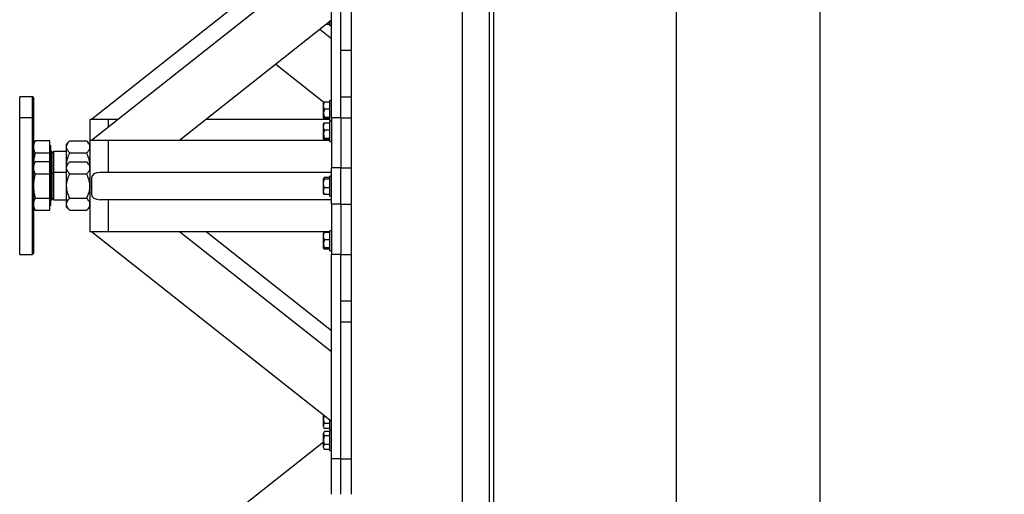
# Model space of a CAD drawing. Header units: millimetres. Extents: x 0 to 841, y 0 to 594.
# Tile 45 of 92: x 499 to 553, y 151 to 177. Entities that reach past the tile are written whole.
import ezdxf

# ---------------------------------------------------------------- set-up
doc = ezdxf.new("R2010")
doc.units = ezdxf.units.MM
doc.layers.add('COTES', color=1, linetype='Continuous')
doc.layers.add('TRAIT-FORT', color=4, linetype='Continuous', lineweight=25)
doc.styles.add('SLDTEXTSTYLE0', font='TXT', dxfattribs={"width": 0.75})
doc.dimstyles.new('SLDDIMSTYLE0', dxfattribs={"dimtxt": 3, "dimasz": 2, "dimexe": 0, "dimexo": 0.0625, "dimgap": 0.75, "dimtad": 1, "dimdec": 0, "dimlfac": 20, "dimrnd": 1e-09, "dimzin": 12, "dimdsep": 46, "dimtxsty": 'SLDTEXTSTYLE0', "dimsah": 1, "dimcen": 0.09, "dimadec": 0, "dimazin": 3, "dimtfac": 1, "dimtdec": 0, "dimtofl": 0, "dimtmove": 0, "dimatfit": 3, "dimfxl": 1, "dimfrac": 2, "dimtolj": 1, "dimtzin": 12, "dimarcsym": 0})

# ---------------------------------------------------------------- blocks, each defined once
blk = doc.blocks.new('_D_16')
at = {"layer": 'COTES', "color": 1, "transparency": 16777216}
for p, q in [((526.102, 215.442), (543.994, 215.442)), ((542.994, 55.992), (542.994, 215.442)), ((526.102, 55.992), (543.994, 55.992))]:
    blk.add_line(p, q, dxfattribs=at)
for points in [[(542.994, 215.442), (542.494, 213.442), (543.494, 213.442)], [(542.994, 55.992), (543.494, 57.992), (542.494, 57.992)]]:
    blk.add_solid(points, dxfattribs=at)
at = {"layer": 'COTES', "color": 1, "transparency": 16777216, "char_height": 3, "attachment_point": 1, "rotation": 90, "style": 'SLDTEXTSTYLE0'}
for s, insert in [('Ext. Plat 40x5', (539.127, 128.436)), ('3189', (539.127, 118.444))]:
    blk.add_mtext(s, dxfattribs=dict(at, insert=insert))
blk = doc.blocks.new('_D_17')
at = {"layer": 'COTES', "color": 1, "transparency": 16777216}
for p, q in [((525.552, 214.942), (536.102, 214.942)), ((535.102, 214.942), (535.102, 56.492)), ((525.552, 56.492), (536.102, 56.492))]:
    blk.add_line(p, q, dxfattribs=at)
for points in [[(535.102, 214.942), (534.602, 212.942), (535.602, 212.942)], [(535.102, 56.492), (535.602, 58.492), (534.602, 58.492)]]:
    blk.add_solid(points, dxfattribs=at)
at = {"layer": 'COTES', "color": 1, "transparency": 16777216, "char_height": 3, "attachment_point": 1, "rotation": 90, "style": 'SLDTEXTSTYLE0'}
for s, insert in [('Ext. Ceinture', (531.235, 128.563)), ('3169', (531.235, 118.572))]:
    blk.add_mtext(s, dxfattribs=dict(at, insert=insert))

msp = doc.modelspace()

# ---------------------------------------------------------------- linework, layer by layer
at = {"layer": 'TRAIT-FORT', "color": 4, "linetype": 'Continuous', "lineweight": 25}
for p, q in [((524.852, 55.992), (524.852, 215.442)), ((525.102, 55.992), (525.102, 215.442)), ((523.352, 214.642), (523.352, 56.792)), ((517.302, 151.092), (517.302, 192.392)), ((516.202, 171.742), (516.202, 182.942)), ((516.702, 171.742), (516.702, 182.942)), ((516.702, 175.442), (516.702, 182.942)), ((516.202, 180.905), (503.033, 170.492)), ((513.878, 180.217), (503.033, 171.642)), ((516.202, 177.08), (507.87, 170.492)), ((516.202, 176.068), (515.562, 176.574)), ((516.102, 176.852), (515.913, 176.852)), ((516.102, 176.792), (516.102, 177.001)), ((516.102, 176.792), (516.202, 176.792)), ((516.702, 175.442), (517.302, 175.442)), ((515.778, 172.579), (513.143, 174.662)), ((499.802, 172.892), (499.102, 172.892)), ((499.102, 171.742), (499.102, 172.892)), ((499.852, 172.842), (499.802, 172.892)), ((499.802, 171.742), (499.802, 172.892)), ((499.852, 172.842), (499.852, 171.692)), ((516.702, 172.892), (517.302, 172.892)), ((515.766, 172.571), (515.752, 172.546)), ((515.752, 171.739), (515.752, 172.546)), ((516.102, 172.594), (515.802, 172.594)), ((516.202, 172.692), (516.102, 172.692)), ((516.102, 171.592), (516.102, 172.692)), ((499.802, 171.742), (499.102, 171.742)), ((499.102, 164.242), (499.102, 171.742)), ((499.852, 171.692), (499.802, 171.742)), ((499.802, 164.339), (499.802, 171.742)), ((499.852, 171.692), (499.852, 164.387)), ((515.752, 171.739), (515.766, 171.714)), ((515.796, 171.686), (515.771, 171.642)), ((515.797, 171.685), (515.776, 171.642)), ((516.102, 172.203), (515.802, 172.203)), ((516.102, 171.751), (515.802, 171.751)), ((516.102, 171.69), (515.802, 171.69)), ((516.202, 171.742), (516.202, 168.992)), ((516.702, 171.742), (516.202, 171.742)), ((516.702, 171.742), (516.702, 168.992)), ((516.702, 171.742), (517.302, 171.742)), ((503.952, 171.642), (502.952, 171.642)), ((502.952, 171.642), (502.952, 170.492)), ((503.952, 171.642), (503.952, 171.219)), ((504.488, 171.642), (503.952, 171.642)), ((503.952, 171.342), (503.952, 171.219)), ((516.102, 171.642), (509.325, 171.642)), ((515.766, 171.421), (515.752, 171.396)), ((515.752, 170.589), (515.752, 171.396)), ((516.102, 171.444), (515.802, 171.444)), ((516.102, 171.592), (516.202, 171.592)), ((516.202, 171.542), (516.102, 171.542)), ((516.102, 170.442), (516.102, 171.542)), ((515.752, 170.589), (515.766, 170.564)), ((516.102, 171.053), (515.802, 171.053)), ((516.102, 170.601), (515.802, 170.601)), ((499.954, 170.47), (499.852, 170.292)), ((500.747, 170.47), (499.954, 170.47)), ((500.747, 169.806), (500.747, 170.47)), ((500.782, 170.21), (500.747, 170.245)), ((500.787, 170.21), (500.782, 170.21)), ((500.782, 170.21), (500.782, 169.06)), ((500.787, 170.21), (500.787, 169.06)), ((501.85, 170.47), (501.672, 170.292)), ((501.672, 170.138), (501.672, 170.292)), ((501.672, 169.142), (501.672, 170.138)), ((501.85, 170.47), (502.774, 170.47)), ((502.952, 170.292), (502.774, 170.47)), ((503.952, 170.492), (502.952, 170.492)), ((502.952, 170.492), (502.952, 165.492)), ((503.952, 170.492), (503.952, 168.742)), ((516.102, 170.492), (503.952, 170.492)), ((503.952, 170.192), (503.952, 168.742)), ((516.102, 170.54), (515.802, 170.54)), ((516.102, 170.442), (516.202, 170.442)), ((499.954, 169.806), (500.747, 169.806)), ((500.747, 169.32), (500.747, 169.806)), ((500.867, 169.892), (500.837, 169.892)), ((500.962, 169.798), (500.867, 169.892)), ((500.867, 169.892), (500.867, 169.517)), ((500.867, 169.517), (500.867, 168.742)), ((501.672, 169.892), (500.962, 169.892)), ((500.962, 169.892), (500.962, 168.742)), ((501.85, 169.806), (502.774, 169.806)), ((499.954, 169.32), (499.852, 169.142)), ((500.747, 169.32), (499.954, 169.32)), ((500.747, 168.656), (500.747, 169.32)), ((500.782, 169.06), (500.747, 169.095)), ((500.787, 169.06), (500.782, 169.06)), ((500.782, 169.06), (500.782, 166.925)), ((500.787, 169.06), (500.787, 166.925)), ((501.85, 169.32), (501.672, 169.142)), ((501.672, 168.988), (501.672, 169.142)), ((501.672, 167.992), (501.672, 168.988)), ((501.85, 169.32), (502.774, 169.32)), ((502.952, 169.142), (502.774, 169.32)), ((516.202, 166.992), (516.202, 168.992)), ((516.702, 168.992), (516.202, 168.992)), ((516.702, 166.992), (516.702, 168.992)), ((516.702, 168.992), (517.302, 168.992)), ((499.954, 168.656), (500.747, 168.656)), ((500.747, 167.328), (500.747, 168.656)), ((500.867, 168.742), (500.837, 168.742)), ((500.962, 168.648), (500.867, 168.742)), ((500.867, 168.742), (500.867, 168.367)), ((501.672, 168.742), (500.962, 168.742)), ((500.962, 168.742), (500.962, 167.242)), ((501.85, 168.656), (502.774, 168.656)), ((503.033, 168.442), (503.033, 167.542)), ((516.202, 168.742), (503.517, 168.742)), ((515.769, 168.426), (515.752, 168.396)), ((516.102, 168.455), (515.802, 168.455)), ((516.202, 168.542), (516.102, 168.542)), ((516.102, 167.442), (516.102, 168.542)), ((500.867, 168.367), (500.867, 167.242)), ((501.672, 166.996), (501.672, 167.992)), ((515.752, 167.589), (515.752, 168.396)), ((516.102, 168.366), (515.802, 168.366)), ((516.102, 167.903), (515.802, 167.903)), ((515.752, 167.589), (515.769, 167.559)), ((516.102, 167.53), (515.802, 167.53)), ((516.102, 167.442), (516.202, 167.442)), ((499.852, 166.842), (499.954, 166.664)), ((499.954, 167.328), (500.747, 167.328)), ((500.747, 166.664), (500.747, 167.328)), ((500.747, 166.89), (500.782, 166.925)), ((500.782, 166.925), (500.787, 166.925)), ((500.837, 167.242), (500.867, 167.242)), ((500.867, 167.242), (500.962, 167.337)), ((500.962, 167.242), (501.672, 167.242)), ((501.672, 166.842), (501.672, 166.996)), ((501.672, 166.842), (501.85, 166.664)), ((501.85, 167.328), (502.774, 167.328)), ((502.774, 166.664), (502.952, 166.842)), ((516.202, 167.242), (503.517, 167.242)), ((503.952, 167.242), (503.952, 165.492)), ((503.952, 167.242), (503.952, 165.792)), ((516.202, 166.992), (516.202, 164.242)), ((516.702, 166.992), (516.202, 166.992)), ((516.702, 166.992), (516.702, 164.242)), ((516.702, 166.992), (517.302, 166.992)), ((499.954, 166.664), (500.747, 166.664)), ((501.85, 166.664), (502.774, 166.664)), ((503.952, 165.492), (502.952, 165.492)), ((516.202, 155.08), (503.033, 165.492)), ((516.102, 165.492), (503.952, 165.492)), ((516.202, 158.905), (507.87, 165.492)), ((516.202, 160.055), (509.325, 165.492)), ((515.766, 165.421), (515.752, 165.396)), ((515.752, 164.589), (515.752, 165.396)), ((516.102, 165.444), (515.802, 165.444)), ((516.202, 165.542), (516.102, 165.542)), ((516.102, 164.442), (516.102, 165.542)), ((516.102, 165.053), (515.802, 165.053)), ((499.102, 164.242), (499.802, 164.242)), ((499.802, 164.242), (499.802, 164.339)), ((499.802, 164.242), (499.852, 164.292)), ((499.852, 164.387), (499.852, 164.292)), ((515.752, 164.589), (515.766, 164.564)), ((516.102, 164.601), (515.802, 164.601)), ((516.102, 164.54), (515.802, 164.54)), ((516.102, 164.442), (516.202, 164.442)), ((516.702, 164.242), (516.202, 164.242)), ((516.202, 153.042), (516.202, 164.242)), ((516.702, 153.042), (516.702, 164.242)), ((516.702, 164.242), (517.302, 164.242)), ((516.702, 161.692), (517.302, 161.692)), ((516.702, 153.042), (516.702, 160.542)), ((516.702, 160.542), (517.302, 160.542)), ((515.752, 155.21), (515.752, 155.436)), ((515.752, 154.789), (515.752, 155.21)), ((516.102, 154.966), (515.802, 154.966)), ((516.102, 154.942), (516.102, 155.159)), ((516.102, 154.642), (516.102, 154.942)), ((515.752, 154.789), (515.796, 154.713)), ((515.796, 154.522), (515.752, 154.446)), ((515.752, 154.06), (515.752, 154.446)), ((515.802, 154.702), (515.797, 154.713)), ((516.102, 154.702), (515.802, 154.702)), ((516.102, 154.533), (515.802, 154.533)), ((516.102, 154.642), (516.202, 154.642)), ((516.202, 154.592), (516.102, 154.592)), ((516.102, 153.792), (516.102, 154.592)), ((515.752, 153.949), (503.033, 143.892)), ((515.752, 153.639), (515.752, 154.06)), ((516.102, 154.306), (515.802, 154.306)), ((515.752, 153.639), (515.796, 153.563)), ((515.802, 153.552), (515.797, 153.563)), ((516.102, 153.816), (515.802, 153.816)), ((516.102, 153.552), (515.802, 153.552)), ((516.102, 153.492), (516.102, 153.792)), ((516.102, 153.492), (516.202, 153.492)), ((516.202, 151.092), (516.202, 153.042)), ((516.702, 153.042), (516.202, 153.042)), ((516.702, 151.092), (516.702, 153.042)), ((516.702, 153.042), (517.302, 153.042))]:
    msp.add_line(p, q, dxfattribs=at)
for centre, start, end in [((500.837, 169.942), 180, 270), ((500.837, 168.792), 180, 270), ((500.837, 167.192), 90, 180)]:
    msp.add_arc(centre, 0.05, start, end, dxfattribs=at)
for centre, start_param, end_param in [((503.517, 168.442), 4.712389, 6.283185), ((503.517, 167.542), 0, 1.570796)]:
    msp.add_ellipse(centre, major_axis=(-0.484, 0), ratio=0.620236, start_param=start_param, end_param=end_param, dxfattribs=at)
for points, knots in [([(515.802, 172.203), (515.791, 172.237), (515.769, 172.306), (515.761, 172.407), (515.773, 172.505), (515.792, 172.564), (515.802, 172.594)], [0, 0, 0, 0, 0.2646049, 0.5349477, 0.7653431, 1, 1, 1, 1]), ([(515.802, 172.594), (515.784, 172.587), (515.766, 172.579), (515.766, 172.571), (515.766, 172.571)], [0, 0, 0, 0, 0.977492, 1, 1, 1, 1]), ([(515.802, 172.203), (515.791, 172.164), (515.769, 172.084), (515.761, 171.967), (515.773, 171.855), (515.792, 171.786), (515.802, 171.751)], [0, 0, 0, 0, 0.264605, 0.534948, 0.765343, 1, 1, 1, 1]), ([(515.802, 171.751), (515.794, 171.747), (515.777, 171.74), (515.763, 171.727), (515.764, 171.712), (515.78, 171.701), (515.795, 171.693), (515.8, 171.691), (515.802, 171.69)], [0, 0, 0, 0, 0.192003, 0.385859, 0.637822, 0.896593, 0.948284, 1, 1, 1, 1]), ([(515.802, 171.053), (515.791, 171.087), (515.769, 171.156), (515.761, 171.257), (515.773, 171.355), (515.792, 171.414), (515.802, 171.444)], [0, 0, 0, 0, 0.264605, 0.534948, 0.765343, 1, 1, 1, 1]), ([(515.802, 171.444), (515.784, 171.437), (515.766, 171.429), (515.766, 171.421), (515.766, 171.421)], [0, 0, 0, 0, 0.977492, 1, 1, 1, 1]), ([(515.802, 171.053), (515.791, 171.014), (515.769, 170.934), (515.761, 170.817), (515.773, 170.705), (515.792, 170.636), (515.802, 170.601)], [0, 0, 0, 0, 0.264605, 0.534948, 0.765343, 1, 1, 1, 1]), ([(515.802, 170.601), (515.794, 170.597), (515.777, 170.59), (515.763, 170.577), (515.764, 170.562), (515.78, 170.551), (515.795, 170.543), (515.8, 170.541), (515.802, 170.54)], [0, 0, 0, 0, 0.192003, 0.385859, 0.637822, 0.896593, 0.948284, 1, 1, 1, 1]), ([(499.954, 170.47), (499.926, 170.416), (499.868, 170.308), (499.857, 170.195), (499.852, 170.138)], [0, 0, 0, 0, 0.495458, 1, 1, 1, 1]), ([(499.852, 170.138), (499.857, 170.083), (499.867, 169.97), (499.925, 169.861), (499.954, 169.806)], [0, 0, 0, 0, 0.494511, 1, 1, 1, 1]), ([(501.672, 170.138), (501.674, 170.167), (501.679, 170.226), (501.719, 170.31), (501.776, 170.393), (501.825, 170.444), (501.85, 170.47)], [0, 0, 0, 0, 0.249578, 0.504364, 0.751047, 1, 1, 1, 1]), ([(501.85, 169.806), (501.808, 169.852), (501.745, 169.921), (501.693, 170.019), (501.674, 170.084), (501.672, 170.124), (501.672, 170.138)], [0, 0, 0, 0, 0.432045, 0.654349, 0.879653, 1, 1, 1, 1]), ([(502.952, 170.138), (502.949, 170.167), (502.944, 170.226), (502.904, 170.31), (502.848, 170.393), (502.799, 170.444), (502.774, 170.47)], [0, 0, 0, 0, 0.249578, 0.504364, 0.751047, 1, 1, 1, 1]), ([(502.774, 169.806), (502.816, 169.852), (502.879, 169.921), (502.93, 170.019), (502.949, 170.084), (502.951, 170.124), (502.952, 170.138)], [0, 0, 0, 0, 0.432045, 0.654349, 0.879653, 1, 1, 1, 1]), ([(499.954, 169.806), (499.926, 169.699), (499.868, 169.481), (499.857, 169.256), (499.852, 169.142)], [0, 0, 0, 0, 0.495458, 1, 1, 1, 1]), ([(501.672, 169.142), (501.672, 169.154), (501.673, 169.247), (501.698, 169.424), (501.767, 169.633), (501.827, 169.758), (501.85, 169.806)], [0, 0, 0, 0, 0.0504, 0.402614, 0.767588, 1, 1, 1, 1]), ([(502.952, 169.142), (502.952, 169.154), (502.951, 169.247), (502.925, 169.424), (502.856, 169.633), (502.797, 169.758), (502.774, 169.806)], [0, 0, 0, 0, 0.0504, 0.402614, 0.767588, 1, 1, 1, 1]), ([(499.954, 169.32), (499.926, 169.266), (499.868, 169.158), (499.857, 169.045), (499.852, 168.988)], [0, 0, 0, 0, 0.495458, 1, 1, 1, 1]), ([(499.852, 168.988), (499.857, 168.933), (499.867, 168.82), (499.925, 168.711), (499.954, 168.656)], [0, 0, 0, 0, 0.494511, 1, 1, 1, 1]), ([(501.672, 168.988), (501.674, 169.017), (501.679, 169.076), (501.719, 169.16), (501.776, 169.243), (501.825, 169.294), (501.85, 169.32)], [0, 0, 0, 0, 0.249578, 0.504364, 0.751047, 1, 1, 1, 1]), ([(501.85, 168.656), (501.808, 168.702), (501.745, 168.771), (501.693, 168.869), (501.674, 168.934), (501.672, 168.974), (501.672, 168.988)], [0, 0, 0, 0, 0.4320454, 0.6543493, 0.8796534, 1, 1, 1, 1]), ([(502.952, 168.988), (502.949, 169.017), (502.944, 169.076), (502.904, 169.16), (502.848, 169.243), (502.799, 169.294), (502.774, 169.32)], [0, 0, 0, 0, 0.249578, 0.504364, 0.751047, 1, 1, 1, 1]), ([(502.774, 168.656), (502.816, 168.702), (502.879, 168.771), (502.93, 168.869), (502.949, 168.934), (502.951, 168.974), (502.952, 168.988)], [0, 0, 0, 0, 0.432045, 0.654349, 0.879653, 1, 1, 1, 1]), ([(499.954, 168.656), (499.926, 168.549), (499.868, 168.331), (499.857, 168.106), (499.852, 167.992)], [0, 0, 0, 0, 0.495458, 1, 1, 1, 1]), ([(501.672, 167.992), (501.672, 168.004), (501.673, 168.097), (501.698, 168.274), (501.767, 168.483), (501.827, 168.608), (501.85, 168.656)], [0, 0, 0, 0, 0.0504, 0.402614, 0.767588, 1, 1, 1, 1]), ([(502.952, 167.992), (502.952, 168.004), (502.951, 168.097), (502.925, 168.274), (502.856, 168.483), (502.797, 168.608), (502.774, 168.656)], [0, 0, 0, 0, 0.0504, 0.402614, 0.767588, 1, 1, 1, 1]), ([(515.802, 168.455), (515.791, 168.447), (515.769, 168.432), (515.761, 168.408), (515.773, 168.386), (515.792, 168.373), (515.802, 168.366)], [0, 0, 0, 0, 0.264605, 0.534948, 0.765343, 1, 1, 1, 1]), ([(499.852, 167.992), (499.857, 167.881), (499.867, 167.656), (499.925, 167.438), (499.954, 167.328)], [0, 0, 0, 0, 0.494511, 1, 1, 1, 1]), ([(501.85, 167.328), (501.814, 167.406), (501.748, 167.549), (501.684, 167.773), (501.676, 167.919), (501.672, 167.992)], [0, 0, 0, 0, 0.370774, 0.681182, 1, 1, 1, 1]), ([(502.774, 167.328), (502.81, 167.406), (502.876, 167.549), (502.939, 167.773), (502.948, 167.919), (502.952, 167.992)], [0, 0, 0, 0, 0.370774, 0.681182, 1, 1, 1, 1]), ([(515.802, 167.903), (515.787, 167.962), (515.762, 168.059), (515.764, 168.201), (515.781, 168.296), (515.797, 168.35), (515.802, 168.366)], [0, 0, 0, 0, 0.385549, 0.637642, 0.896546, 1, 1, 1, 1]), ([(515.802, 167.53), (515.791, 167.562), (515.769, 167.628), (515.761, 167.725), (515.773, 167.818), (515.792, 167.875), (515.802, 167.903)], [0, 0, 0, 0, 0.264605, 0.534948, 0.765343, 1, 1, 1, 1]), ([(515.802, 167.53), (515.79, 167.538), (515.774, 167.548), (515.771, 167.558), (515.771, 167.56)], [0, 0, 0, 0, 0.774717, 1, 1, 1, 1]), ([(499.954, 167.328), (499.926, 167.275), (499.868, 167.166), (499.857, 167.053), (499.852, 166.996)], [0, 0, 0, 0, 0.495458, 1, 1, 1, 1]), ([(499.852, 166.996), (499.857, 166.941), (499.867, 166.828), (499.925, 166.72), (499.954, 166.664)], [0, 0, 0, 0, 0.494511, 1, 1, 1, 1]), ([(501.672, 166.996), (501.674, 167.025), (501.679, 167.084), (501.719, 167.169), (501.776, 167.251), (501.825, 167.302), (501.85, 167.328)], [0, 0, 0, 0, 0.249578, 0.504364, 0.751047, 1, 1, 1, 1]), ([(501.85, 166.664), (501.808, 166.71), (501.745, 166.779), (501.693, 166.877), (501.674, 166.943), (501.672, 166.983), (501.672, 166.996)], [0, 0, 0, 0, 0.4320454, 0.6543493, 0.8796534, 1, 1, 1, 1]), ([(502.952, 166.996), (502.949, 167.025), (502.944, 167.084), (502.904, 167.169), (502.848, 167.251), (502.799, 167.302), (502.774, 167.328)], [0, 0, 0, 0, 0.249578, 0.504364, 0.751047, 1, 1, 1, 1]), ([(502.774, 166.664), (502.816, 166.71), (502.879, 166.779), (502.93, 166.877), (502.949, 166.943), (502.951, 166.983), (502.952, 166.996)], [0, 0, 0, 0, 0.432045, 0.654349, 0.879653, 1, 1, 1, 1]), ([(515.802, 165.053), (515.791, 165.087), (515.769, 165.156), (515.761, 165.257), (515.773, 165.355), (515.792, 165.414), (515.802, 165.444)], [0, 0, 0, 0, 0.264605, 0.534948, 0.765343, 1, 1, 1, 1]), ([(515.802, 165.444), (515.784, 165.437), (515.766, 165.429), (515.766, 165.421), (515.766, 165.421)], [0, 0, 0, 0, 0.977492, 1, 1, 1, 1]), ([(515.802, 165.053), (515.791, 165.014), (515.769, 164.934), (515.761, 164.817), (515.773, 164.705), (515.792, 164.636), (515.802, 164.601)], [0, 0, 0, 0, 0.264605, 0.534948, 0.765343, 1, 1, 1, 1]), ([(515.802, 164.601), (515.794, 164.597), (515.777, 164.59), (515.763, 164.577), (515.764, 164.562), (515.78, 164.551), (515.795, 164.543), (515.8, 164.541), (515.802, 164.54)], [0, 0, 0, 0, 0.192003, 0.385859, 0.637822, 0.896593, 0.948284, 1, 1, 1, 1]), ([(515.79, 155.406), (515.786, 155.392), (515.774, 155.346), (515.763, 155.258), (515.764, 155.141), (515.78, 155.049), (515.795, 154.99), (515.8, 154.974), (515.802, 154.966)], [0, 0, 0, 0, 0.098639, 0.314896, 0.595973, 0.884645, 0.942308, 1, 1, 1, 1]), ([(515.802, 154.702), (515.791, 154.725), (515.769, 154.771), (515.761, 154.84), (515.773, 154.905), (515.792, 154.945), (515.802, 154.966)], [0, 0, 0, 0, 0.2646049, 0.5349477, 0.7653431, 1, 1, 1, 1]), ([(515.802, 154.533), (515.791, 154.513), (515.769, 154.473), (515.761, 154.414), (515.773, 154.358), (515.792, 154.323), (515.802, 154.306)], [0, 0, 0, 0, 0.264605, 0.534948, 0.765343, 1, 1, 1, 1]), ([(515.802, 154.306), (515.794, 154.275), (515.777, 154.213), (515.763, 154.108), (515.764, 153.991), (515.78, 153.899), (515.795, 153.84), (515.8, 153.824), (515.802, 153.816)], [0, 0, 0, 0, 0.192003, 0.385859, 0.637822, 0.896593, 0.948284, 1, 1, 1, 1]), ([(515.802, 153.552), (515.791, 153.575), (515.769, 153.621), (515.761, 153.69), (515.773, 153.755), (515.792, 153.795), (515.802, 153.816)], [0, 0, 0, 0, 0.264605, 0.534948, 0.765343, 1, 1, 1, 1])]:
    msp.add_open_spline(points, degree=3, knots=knots, dxfattribs=at)

# ---------------------------------------------------------------- dimensions: what is measured, and where the dimension line sits
at = {"layer": 'COTES', "color": 1}
for base, p1, p2, text, picture, middle in [((542.994, 215.442), (525.102, 55.992), (525.102, 215.442), '<> Ext. Plat 40x5', '_D_16', (542.994, 135.717)), ((535.102, 56.492), (524.552, 214.942), (524.552, 56.492), '<> Ext. Ceinture', '_D_17', (535.102, 135.717))]:
    dim = msp.add_linear_dim(base=base, p1=p1, p2=p2, angle=90, text=text, dimstyle='SLDDIMSTYLE0', dxfattribs=at)
    dim.commit()
    dim.dimension.update_dxf_attribs({"geometry": picture, "text_midpoint": middle, "dimtype": 160})

doc.saveas('drawing.dxf')
